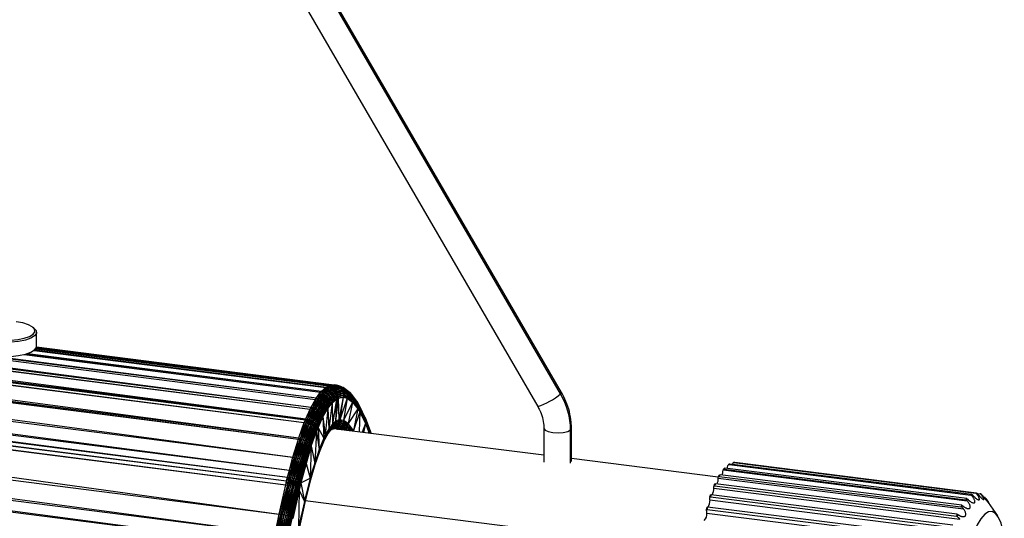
# Paper-space layout '_Dimétrica' of a CAD drawing. Header units: millimetres. Extents: x -96 to 658, y -63 to 1896.
# Tile 7 of 10: x 480 to 658, y 93 to 184. Entities that reach past the tile are written whole.
import ezdxf

# ---------------------------------------------------------------- set-up
doc = ezdxf.new("R2010")
doc.units = ezdxf.units.MM

psp = doc.layouts.new('_Dimétrica')

# ---------------------------------------------------------------- linework, layer by layer
at = {"color": 7, "linetype": 'Continuous', "lineweight": 25}
for p, q in [((577.49, 115.92), (382.54, 451.71)), ((577.67, 116.17), (382.72, 451.96)), ((378.4, 449.45), (573.35, 113.66)), ((22.99, 179.82), (532.39, 113.52)), ((22.99, 179.82), (533.18, 114.92)), ((22.02, 178.06), (531.43, 111.38)), ((22.02, 178.06), (532.21, 113.15)), ((22.2, 178.43), (532.21, 113.15)), ((22.2, 178.43), (532.39, 113.52)), ((21.23, 176.3), (531.43, 111.38)), ((21.23, 176.3), (531.36, 111.22)), ((20.96, 175.64), (530.18, 107.97)), ((20.96, 175.64), (531.16, 110.72)), ((21.16, 176.13), (531.16, 110.72)), ((21.16, 176.13), (531.36, 111.22)), ((19.91, 172.69), (529.11, 104.47)), ((19.91, 172.69), (530.11, 107.76)), ((19.98, 172.9), (530.18, 107.97)), ((19.98, 172.9), (530.11, 107.76)), ((86.83, 172.97), (533.38, 115.23)), ((83.56, 172.41), (533.18, 114.92)), ((83.78, 172.42), (533.38, 115.23)), ((18.91, 169.41), (528.47, 102.11)), ((18.91, 169.41), (529.11, 104.47)), ((17.96, 165.83), (527.98, 100.18)), ((17.96, 165.83), (528.15, 100.88)), ((18.27, 167.05), (528.15, 100.88)), ((18.27, 167.05), (528.47, 102.11)), ((17.61, 164.42), (526.62, 94.18)), ((17.61, 164.42), (527.81, 99.46)), ((17.79, 165.14), (527.81, 99.46)), ((17.79, 165.14), (527.98, 100.18)), ((16.43, 159.16), (525.89, 90.62)), ((16.43, 159.16), (526.62, 94.18)), ((15.72, 155.62), (525.89, 90.62)), ((15.72, 155.62), (525.5, 88.57)), ((15.32, 153.58), (525.5, 88.57)), ((482.42, 127.7), (482.14, 127.95)), ((482.77, 124.51), (482.77, 127.05)), ((480.51, 123.03), (534.11, 116.21)), ((480.57, 123.04), (534.11, 116.21)), ((481.04, 123.17), (534.29, 116.4)), ((481.21, 123.23), (534.29, 116.4)), ((482.33, 123.79), (535.06, 117.08)), ((482.34, 123.79), (535.06, 117.08)), ((482.42, 123.87), (535.18, 117.15)), ((482.45, 123.89), (535.18, 117.15)), ((482.63, 124.09), (535.54, 117.36)), ((482.64, 124.11), (535.54, 117.36)), ((482.73, 124.29), (536.01, 117.51)), ((482.74, 124.3), (536.01, 117.51)), ((482.76, 124.4), (536.54, 117.56)), ((535.54, 117.36), (536.01, 117.51)), ((535.84, 117.3), (536.83, 117.51)), ((536.01, 117.51), (535.84, 117.3)), ((536.01, 117.51), (536.54, 117.56)), ((536.83, 117.51), (536.01, 117.51)), ((536.54, 117.56), (536.83, 117.51)), ((536.96, 117.5), (536.54, 117.56)), ((536.83, 117.51), (537.11, 117.4)), ((536.83, 117.51), (537.91, 117.21)), ((537.64, 117.31), (536.83, 117.51)), ((536.96, 117.5), (536.83, 117.51)), ((537.64, 117.31), (536.96, 117.5)), ((533.38, 115.23), (534.11, 116.21)), ((534.58, 116.34), (533.67, 115.17)), ((533.67, 115.17), (534.87, 116.24)), ((534.11, 116.21), (533.67, 115.17)), ((533.96, 115.08), (534.87, 116.24)), ((533.96, 115.08), (535.14, 116.1)), ((534.11, 116.21), (534.29, 116.4)), ((534.11, 116.21), (534.58, 116.34)), ((534.25, 114.95), (535.14, 116.1)), ((534.25, 114.95), (535.4, 115.92)), ((534.29, 116.4), (535.06, 117.08)), ((534.29, 116.4), (534.58, 116.34)), ((534.51, 114.77), (535.4, 115.92)), ((534.51, 114.77), (535.63, 115.7)), ((535.47, 117.1), (534.58, 116.34)), ((535.06, 117.08), (534.58, 116.34)), ((534.58, 116.34), (535.75, 117)), ((534.58, 116.34), (534.87, 116.24)), ((534.75, 114.57), (535.63, 115.7)), ((534.87, 116.24), (535.75, 117)), ((534.87, 116.24), (536.02, 116.85)), ((534.87, 116.24), (535.14, 116.1)), ((535.06, 117.08), (535.18, 117.15)), ((535.06, 117.08), (535.47, 117.1)), ((535.14, 116.1), (536.02, 116.85)), ((535.14, 116.1), (536.27, 116.66)), ((535.14, 116.1), (535.4, 115.92)), ((535.18, 117.15), (535.54, 117.36)), ((535.18, 117.15), (535.84, 117.3)), ((535.18, 117.15), (535.47, 117.1)), ((535.4, 115.92), (536.27, 116.66)), ((535.4, 115.92), (536.48, 116.43)), ((535.4, 115.92), (535.63, 115.7)), ((535.84, 117.3), (535.47, 117.1)), ((535.47, 117.1), (536.12, 117.2)), ((535.47, 117.1), (535.75, 117)), ((535.54, 117.36), (535.84, 117.3)), ((535.63, 115.7), (536.48, 116.43)), ((535.63, 115.7), (536.67, 116.17)), ((535.63, 115.7), (535.82, 115.45)), ((535.75, 117), (536.12, 117.2)), ((535.75, 117), (536.38, 117.05)), ((535.75, 117), (536.02, 116.85)), ((535.82, 115.45), (536.67, 116.17)), ((535.82, 115.45), (536.81, 115.89)), ((535.84, 117.3), (537.11, 117.4)), ((535.84, 117.3), (536.12, 117.2)), ((535.98, 115.19), (536.81, 115.89)), ((536.02, 116.85), (536.38, 117.05)), ((536.02, 116.85), (536.27, 116.66)), ((536.02, 116.85), (536.63, 116.85)), ((536.12, 117.2), (537.11, 117.4)), ((536.12, 117.2), (537.36, 117.25)), ((536.12, 117.2), (536.38, 117.05)), ((536.27, 116.66), (536.63, 116.85)), ((536.27, 116.66), (536.48, 116.43)), ((536.27, 116.66), (536.84, 116.63)), ((536.38, 117.05), (537.36, 117.25)), ((536.38, 117.05), (537.6, 117.06)), ((536.38, 117.05), (536.63, 116.85)), ((536.48, 116.43), (536.84, 116.63)), ((536.48, 116.43), (536.67, 116.17)), ((536.48, 116.43), (537.02, 116.36)), ((536.63, 116.85), (537.6, 117.06)), ((536.63, 116.85), (536.84, 116.63)), ((536.63, 116.85), (537.8, 116.83)), ((536.67, 116.17), (537.02, 116.36)), ((536.67, 116.17), (536.81, 115.89)), ((536.67, 116.17), (537.15, 116.08)), ((536.81, 115.89), (537.15, 116.08)), ((536.81, 115.89), (536.91, 115.59)), ((536.81, 115.89), (537.25, 115.78)), ((536.84, 116.63), (537.8, 116.83)), ((536.84, 116.63), (537.02, 116.36)), ((536.84, 116.63), (537.96, 116.56)), ((536.91, 115.59), (537.25, 115.78)), ((537.02, 116.36), (537.96, 116.56)), ((537.02, 116.36), (537.15, 116.08)), ((537.02, 116.36), (538.08, 116.27)), ((537.11, 117.4), (537.36, 117.25)), ((537.11, 117.4), (538.17, 117.06)), ((537.91, 117.21), (537.11, 117.4)), ((537.15, 116.08), (538.08, 116.27)), ((537.15, 116.08), (537.25, 115.78)), ((537.15, 116.08), (538.16, 115.97)), ((537.25, 115.78), (538.16, 115.97)), ((537.25, 115.78), (537.3, 115.46)), ((537.25, 115.78), (538.2, 115.65)), ((537.36, 117.25), (537.6, 117.06)), ((537.36, 117.25), (538.39, 116.87)), ((538.17, 117.06), (537.36, 117.25)), ((537.6, 117.06), (537.8, 116.83)), ((537.6, 117.06), (538.58, 116.64)), ((538.39, 116.87), (537.6, 117.06)), ((537.64, 117.31), (537.91, 117.21)), ((537.8, 116.83), (537.96, 116.56)), ((537.8, 116.83), (538.74, 116.38)), ((538.58, 116.64), (537.8, 116.83)), ((537.91, 117.21), (538.17, 117.06)), ((537.96, 116.56), (538.08, 116.27)), ((537.96, 116.56), (538.85, 116.09)), ((538.74, 116.38), (537.96, 116.56)), ((538.08, 116.27), (538.16, 115.97)), ((538.08, 116.27), (538.92, 115.78)), ((538.85, 116.09), (538.08, 116.27)), ((538.16, 115.97), (538.2, 115.65)), ((538.16, 115.97), (538.94, 115.47)), ((538.92, 115.78), (538.16, 115.97)), ((538.17, 117.06), (538.39, 116.87)), ((538.17, 117.06), (539.44, 116.12)), ((539.22, 116.3), (538.17, 117.06)), ((538.39, 116.87), (538.58, 116.64)), ((538.39, 116.87), (539.62, 115.89)), ((539.44, 116.12), (538.39, 116.87)), ((538.58, 116.64), (538.74, 116.38)), ((538.58, 116.64), (539.76, 115.64)), ((539.62, 115.89), (538.58, 116.64)), ((538.74, 116.38), (538.85, 116.09)), ((538.74, 116.38), (539.86, 115.36)), ((539.76, 115.64), (538.74, 116.38)), ((538.85, 116.09), (538.92, 115.78)), ((538.85, 116.09), (539.92, 115.07)), ((539.86, 115.36), (538.85, 116.09)), ((538.92, 115.78), (538.94, 115.47)), ((538.92, 115.78), (539.92, 114.76)), ((539.92, 115.07), (538.92, 115.78)), ((539.22, 116.3), (539.44, 116.12)), ((539.44, 116.12), (539.62, 115.89)), ((539.62, 115.89), (539.76, 115.64)), ((539.62, 115.89), (540.77, 114.36)), ((540.64, 114.6), (539.62, 115.89)), ((532.39, 113.52), (533.18, 114.92)), ((533.67, 115.17), (532.69, 113.47)), ((532.69, 113.47), (533.96, 115.08)), ((533.18, 114.92), (532.69, 113.47)), ((532.99, 113.38), (533.96, 115.08)), ((532.99, 113.38), (534.25, 114.95)), ((533.18, 114.92), (533.38, 115.23)), ((533.67, 115.17), (533.18, 114.92)), ((533.27, 113.26), (534.25, 114.95)), ((533.27, 113.26), (534.51, 114.77)), ((533.38, 115.23), (533.67, 115.17)), ((533.55, 113.1), (534.51, 114.77)), ((533.55, 113.1), (534.75, 114.57)), ((533.67, 115.17), (533.96, 115.08)), ((533.8, 112.92), (534.75, 114.57)), ((533.8, 112.92), (534.96, 114.34)), ((533.96, 115.08), (534.25, 114.95)), ((534.02, 112.71), (534.96, 114.34)), ((534.02, 112.71), (535.13, 114.09)), ((534.21, 112.48), (535.13, 114.09)), ((534.25, 114.95), (534.51, 114.77)), ((534.51, 114.77), (534.75, 114.57)), ((534.75, 114.57), (535.82, 115.45)), ((534.75, 114.57), (534.96, 114.34)), ((534.96, 114.34), (535.82, 115.45)), ((534.96, 114.34), (535.98, 115.19)), ((534.96, 114.34), (535.13, 114.09)), ((535.13, 114.09), (535.98, 115.19)), ((535.13, 114.09), (536.1, 114.9)), ((535.13, 114.09), (535.27, 113.83)), ((535.27, 113.83), (536.1, 114.9)), ((535.27, 113.83), (536.18, 114.6)), ((536.18, 114.6), (535.36, 113.55)), ((535.36, 113.55), (536.2, 114.3)), ((535.41, 113.28), (536.2, 114.3)), ((536.2, 114.3), (535.59, 109.58)), ((535.82, 115.45), (535.98, 115.19)), ((535.98, 115.19), (536.91, 115.59)), ((535.98, 115.19), (536.1, 114.9)), ((536.1, 114.9), (536.91, 115.59)), ((536.1, 114.9), (536.97, 115.28)), ((536.1, 114.9), (536.18, 114.6)), ((536.97, 115.28), (536.18, 114.6)), ((536.18, 114.6), (536.98, 114.97)), ((536.18, 114.6), (536.2, 114.3)), ((536.2, 114.3), (536.98, 114.97)), ((536.2, 114.3), (536.25, 110.47)), ((536.98, 114.97), (536.25, 110.47)), ((537.31, 115.14), (536.83, 110.99)), ((536.98, 114.97), (536.83, 110.99)), ((536.91, 115.59), (536.97, 115.28)), ((536.91, 115.59), (537.3, 115.46)), ((537.3, 115.46), (536.97, 115.28)), ((536.97, 115.28), (536.98, 114.97)), ((536.97, 115.28), (537.31, 115.14)), ((536.98, 114.97), (537.31, 115.14)), ((538.2, 115.65), (537.3, 115.46)), ((537.3, 115.46), (537.31, 115.14)), ((537.3, 115.46), (538.18, 115.33)), ((537.31, 115.14), (538.18, 115.33)), ((537.31, 115.14), (537.42, 111.23)), ((538.18, 115.33), (537.42, 111.23)), ((538.18, 115.33), (537.57, 111.25)), ((538.91, 115.15), (537.57, 111.25)), ((538.2, 115.65), (538.18, 115.33)), ((538.18, 115.33), (538.91, 115.15)), ((538.2, 115.65), (538.94, 115.47)), ((538.2, 115.65), (538.91, 115.15)), ((538.91, 115.15), (538.26, 111.12)), ((539.88, 114.45), (538.26, 111.12)), ((538.94, 115.47), (538.91, 115.15)), ((538.91, 115.15), (539.88, 114.45)), ((538.94, 115.47), (539.88, 114.45)), ((538.94, 115.47), (539.92, 114.76)), ((539.88, 114.45), (539.08, 110.54)), ((539.76, 115.64), (539.86, 115.36)), ((539.76, 115.64), (540.87, 114.09)), ((540.77, 114.36), (539.76, 115.64)), ((539.86, 115.36), (539.92, 115.07)), ((539.86, 115.36), (540.91, 113.81)), ((540.87, 114.09), (539.86, 115.36)), ((539.92, 114.76), (539.88, 114.45)), ((539.88, 114.45), (540.86, 113.22)), ((539.92, 115.07), (539.92, 114.76)), ((539.92, 115.07), (540.91, 113.52)), ((540.91, 113.81), (539.92, 115.07)), ((539.92, 114.76), (540.86, 113.22)), ((539.92, 114.76), (540.91, 113.52)), ((540.64, 114.6), (540.77, 114.36)), ((540.64, 114.6), (541.11, 113.81)), ((540.98, 114.05), (540.64, 114.6)), ((540.77, 114.36), (540.87, 114.09)), ((540.77, 114.36), (541.2, 113.55)), ((541.11, 113.81), (540.77, 114.36)), ((540.87, 114.09), (540.91, 113.81)), ((540.87, 114.09), (541.24, 113.27)), ((541.2, 113.55), (540.87, 114.09)), ((540.98, 114.05), (541.11, 113.81)), ((531.43, 111.38), (532.21, 113.15)), ((532.69, 113.47), (531.72, 111.34)), ((531.72, 111.34), (532.99, 113.38)), ((532.21, 113.15), (531.72, 111.34)), ((532.02, 111.25), (532.99, 113.38)), ((532.02, 111.25), (533.27, 113.26)), ((532.21, 113.15), (532.39, 113.52)), ((532.69, 113.47), (532.21, 113.15)), ((532.32, 111.14), (533.27, 113.26)), ((532.32, 111.14), (533.55, 113.1)), ((532.39, 113.52), (532.69, 113.47)), ((532.6, 111), (533.55, 113.1)), ((532.6, 111), (533.8, 112.92)), ((532.69, 113.47), (532.99, 113.38)), ((532.85, 110.84), (533.8, 112.92)), ((532.85, 110.84), (534.02, 112.71)), ((532.99, 113.38), (533.27, 113.26)), ((533.09, 110.65), (534.02, 112.71)), ((533.09, 110.65), (534.21, 112.48)), ((533.27, 113.26), (533.55, 113.1)), ((533.29, 110.45), (534.21, 112.48)), ((533.29, 110.45), (534.36, 112.24)), ((533.45, 110.24), (534.36, 112.24)), ((533.55, 113.1), (533.8, 112.92)), ((533.8, 112.92), (534.02, 112.71)), ((534.02, 112.71), (534.21, 112.48)), ((534.21, 112.48), (535.27, 113.83)), ((534.21, 112.48), (534.36, 112.24)), ((534.36, 112.24), (535.27, 113.83)), ((534.36, 112.24), (535.36, 113.55)), ((534.36, 112.24), (534.47, 112)), ((535.36, 113.55), (534.47, 112)), ((534.47, 112), (535.41, 113.28)), ((534.53, 111.75), (535.41, 113.28)), ((535.41, 113.28), (534.96, 108.44)), ((535.27, 113.83), (535.36, 113.55)), ((535.36, 113.55), (535.41, 113.28)), ((535.41, 113.28), (535.59, 109.58)), ((540.86, 113.22), (539.08, 110.54)), ((540.86, 113.22), (540.04, 109.28)), ((541.18, 112.69), (540.04, 109.28)), ((540.91, 113.52), (540.86, 113.22)), ((540.86, 113.22), (541.18, 112.69)), ((540.91, 113.81), (540.91, 113.52)), ((540.91, 113.81), (541.23, 112.98)), ((541.24, 113.27), (540.91, 113.81)), ((540.91, 113.52), (541.18, 112.69)), ((540.91, 113.52), (541.23, 112.98)), ((541.18, 112.69), (541.07, 109.05)), ((541.11, 113.81), (541.2, 113.55)), ((541.11, 113.81), (542.26, 111.4)), ((542.18, 111.65), (541.11, 113.81)), ((541.23, 112.98), (541.18, 112.69)), ((541.18, 112.69), (542.22, 110.59)), ((541.2, 113.55), (541.24, 113.27)), ((541.2, 113.55), (542.29, 111.13)), ((542.26, 111.4), (541.2, 113.55)), ((541.24, 113.27), (541.23, 112.98)), ((541.23, 112.98), (542.22, 110.59)), ((541.23, 112.98), (542.28, 110.86)), ((541.24, 113.27), (542.28, 110.86)), ((542.29, 111.13), (541.24, 113.27)), ((530.18, 107.97), (531.16, 110.72)), ((531.16, 110.72), (530.41, 107.72)), ((531.46, 110.67), (530.41, 107.72)), ((530.41, 107.72), (531.76, 110.59)), ((530.71, 107.65), (531.76, 110.59)), ((530.71, 107.65), (532.05, 110.48)), ((531.01, 107.55), (532.05, 110.48)), ((531.01, 107.55), (532.33, 110.35)), ((531.16, 110.72), (531.36, 111.22)), ((531.16, 110.72), (531.46, 110.67)), ((531.3, 107.43), (532.33, 110.35)), ((531.36, 111.22), (531.43, 111.38)), ((531.72, 111.34), (531.36, 111.22)), ((531.36, 111.22), (531.46, 110.67)), ((531.43, 111.38), (531.72, 111.34)), ((531.72, 111.34), (531.46, 110.67)), ((531.46, 110.67), (532.02, 111.25)), ((531.46, 110.67), (531.76, 110.59)), ((531.72, 111.34), (532.02, 111.25)), ((531.76, 110.59), (532.02, 111.25)), ((531.76, 110.59), (532.32, 111.14)), ((531.76, 110.59), (532.05, 110.48)), ((532.02, 111.25), (532.32, 111.14)), ((532.05, 110.48), (532.32, 111.14)), ((532.05, 110.48), (532.6, 111)), ((532.05, 110.48), (532.33, 110.35)), ((532.32, 111.14), (532.6, 111)), ((532.33, 110.35), (532.6, 111)), ((532.33, 110.35), (532.85, 110.84)), ((532.33, 110.35), (532.59, 110.19)), ((532.59, 110.19), (532.85, 110.84)), ((532.59, 110.19), (533.09, 110.65)), ((532.6, 111), (532.85, 110.84)), ((532.83, 110.01), (533.09, 110.65)), ((532.83, 110.01), (533.29, 110.45)), ((532.85, 110.84), (533.09, 110.65)), ((533.03, 109.82), (533.29, 110.45)), ((533.09, 110.65), (533.29, 110.45)), ((533.29, 110.45), (533.45, 110.24)), ((533.45, 110.24), (534.47, 112)), ((534.47, 112), (533.57, 110.03)), ((533.57, 110.03), (534.53, 111.75)), ((533.65, 109.81), (534.53, 111.75)), ((534.47, 112), (534.53, 111.75)), ((534.53, 111.75), (534.71, 107.93)), ((534.53, 111.75), (534.96, 108.44)), ((536.25, 110.47), (535.59, 109.58)), ((536.72, 110.38), (536.17, 109.9)), ((536.8, 110.68), (536.23, 110.18)), ((536.25, 110.47), (536.23, 110.18)), ((536.23, 110.18), (536.72, 110.38)), ((536.83, 110.99), (536.25, 110.47)), ((536.25, 110.47), (536.8, 110.68)), ((536.72, 110.38), (536.59, 110.1)), ((536.8, 110.68), (536.72, 110.38)), ((537.27, 110.61), (536.72, 110.38)), ((536.72, 110.38), (537.13, 110.33)), ((536.83, 110.99), (536.8, 110.68)), ((537.37, 110.91), (536.8, 110.68)), ((536.8, 110.68), (537.27, 110.61)), ((537.42, 111.23), (536.83, 110.99)), ((536.83, 110.99), (537.37, 110.91)), ((537.28, 110.35), (537.09, 110.09)), ((537.27, 110.61), (537.13, 110.33)), ((537.28, 110.35), (537.13, 110.33)), ((537.37, 110.91), (537.27, 110.61)), ((537.42, 110.63), (537.27, 110.61)), ((537.27, 110.61), (537.28, 110.35)), ((537.42, 110.63), (537.28, 110.35)), ((537.92, 110.23), (537.28, 110.35)), ((537.28, 110.35), (537.72, 109.97)), ((537.42, 111.23), (537.37, 110.91)), ((537.52, 110.93), (537.37, 110.91)), ((537.37, 110.91), (537.42, 110.63)), ((537.57, 111.25), (537.42, 111.23)), ((537.42, 111.23), (537.52, 110.93)), ((537.52, 110.93), (537.42, 110.63)), ((538.07, 110.51), (537.42, 110.63)), ((537.42, 110.63), (537.92, 110.23)), ((537.57, 111.25), (537.52, 110.93)), ((538.19, 110.81), (537.52, 110.93)), ((537.52, 110.93), (538.07, 110.51)), ((538.26, 111.12), (537.57, 111.25)), ((537.57, 111.25), (538.19, 110.81)), ((538.07, 110.51), (537.92, 110.23)), ((538.19, 110.81), (538.07, 110.51)), ((538.86, 109.94), (538.07, 110.51)), ((538.07, 110.51), (538.69, 109.67)), ((538.26, 111.12), (538.19, 110.81)), ((538.19, 110.81), (538.86, 109.94)), ((538.99, 110.23), (538.19, 110.81)), ((539.08, 110.54), (538.26, 111.12)), ((538.26, 111.12), (538.99, 110.23)), ((539.08, 110.54), (538.99, 110.23)), ((540.04, 109.28), (539.08, 110.54)), ((539.08, 110.54), (539.82, 109.21)), ((542.22, 110.59), (541.62, 108.98)), ((542.22, 110.59), (541.89, 108.95)), ((542.18, 111.65), (542.26, 111.4)), ((543.25, 108.78), (542.18, 111.65)), ((542.18, 111.65), (543.24, 108.78)), ((542.28, 110.86), (542.22, 110.59)), ((542.22, 110.59), (542.88, 108.82)), ((542.26, 111.4), (542.29, 111.13)), ((543.24, 108.78), (542.26, 111.4)), ((542.26, 111.4), (543.19, 108.78)), ((542.29, 111.13), (542.28, 110.86)), ((542.28, 110.86), (543.05, 108.8)), ((542.28, 110.86), (542.95, 108.81)), ((543.17, 108.79), (542.29, 111.13)), ((542.29, 111.13), (543.09, 108.8)), ((531.3, 107.43), (532.59, 110.19)), ((531.56, 107.29), (532.59, 110.19)), ((531.56, 107.29), (532.83, 110.01)), ((531.81, 107.14), (532.83, 110.01)), ((531.81, 107.14), (533.03, 109.82)), ((532.02, 106.97), (533.03, 109.82)), ((532.02, 106.97), (533.2, 109.61)), ((532.2, 106.8), (533.2, 109.61)), ((532.2, 106.8), (533.32, 109.41)), ((533.32, 109.41), (532.33, 106.62)), ((532.33, 106.62), (533.4, 109.2)), ((532.42, 106.44), (533.4, 109.2)), ((532.59, 110.19), (532.83, 110.01)), ((532.83, 110.01), (533.03, 109.82)), ((533.03, 109.82), (533.45, 110.24)), ((533.03, 109.82), (533.2, 109.61)), ((533.4, 109.2), (533.05, 103.42)), ((533.2, 109.61), (533.45, 110.24)), ((533.2, 109.61), (533.57, 110.03)), ((533.2, 109.61), (533.32, 109.41)), ((533.57, 110.03), (533.32, 109.41)), ((533.32, 109.41), (533.65, 109.81)), ((533.32, 109.41), (533.4, 109.2)), ((533.4, 109.2), (533.65, 109.81)), ((533.4, 109.2), (533.87, 105.86)), ((533.45, 110.24), (533.57, 110.03)), ((533.57, 110.03), (533.65, 109.81)), ((533.65, 109.81), (533.87, 105.86)), ((533.65, 109.81), (534.71, 107.93)), ((535.46, 108.82), (534.87, 107.76)), ((535.55, 109.06), (534.95, 107.97)), ((534.95, 107.97), (535.46, 108.82)), ((535.59, 109.58), (534.96, 108.44)), ((534.96, 108.44), (535.59, 109.32)), ((535.59, 109.32), (534.97, 108.2)), ((534.97, 108.2), (535.55, 109.06)), ((535.92, 109.4), (535.38, 108.68)), ((536.06, 109.64), (535.46, 108.82)), ((535.46, 108.82), (535.92, 109.4)), ((535.55, 109.06), (535.46, 108.82)), ((536.17, 109.9), (535.55, 109.06)), ((535.55, 109.06), (536.06, 109.64)), ((535.59, 109.32), (535.55, 109.06)), ((535.59, 109.58), (536.23, 110.18)), ((536.23, 110.18), (535.59, 109.32)), ((535.59, 109.32), (536.17, 109.9)), ((535.59, 109.58), (535.59, 109.32)), ((536.23, 109.64), (535.83, 109.28)), ((536.43, 109.85), (535.92, 109.4)), ((536.06, 109.64), (535.92, 109.4)), ((535.92, 109.4), (536.23, 109.64)), ((536.04, 109.47), (536.19, 109.51)), ((536.5, 109.66), (536.05, 109.48)), ((536.59, 110.1), (536.06, 109.64)), ((536.17, 109.9), (536.06, 109.64)), ((536.06, 109.64), (536.43, 109.85)), ((536.23, 110.18), (536.17, 109.9)), ((536.17, 109.9), (536.59, 110.1)), ((536.43, 109.85), (536.23, 109.64)), ((536.74, 109.85), (536.23, 109.64)), ((536.23, 109.64), (536.5, 109.66)), ((536.5, 109.66), (536.28, 109.54)), ((536.5, 109.66), (536.4, 109.57)), ((536.59, 110.1), (536.43, 109.85)), ((536.96, 110.07), (536.43, 109.85)), ((536.43, 109.85), (536.74, 109.85)), ((536.63, 109.68), (536.43, 109.57)), ((536.74, 109.85), (536.5, 109.66)), ((536.63, 109.68), (536.5, 109.66)), ((537.13, 110.33), (536.59, 110.1)), ((536.59, 110.1), (536.96, 110.07)), ((536.88, 109.87), (536.63, 109.68)), ((536.74, 109.85), (536.63, 109.68)), ((537.23, 109.57), (536.63, 109.68)), ((536.63, 109.68), (536.76, 109.59)), ((536.96, 110.07), (536.74, 109.85)), ((536.88, 109.87), (536.74, 109.85)), ((537.09, 110.09), (536.88, 109.87)), ((536.96, 110.07), (536.88, 109.87)), ((537.49, 109.75), (536.88, 109.87)), ((536.88, 109.87), (537.23, 109.57)), ((574.45, 104.85), (536.92, 109.57)), ((537.13, 110.33), (536.96, 110.07)), ((537.09, 110.09), (536.96, 110.07)), ((537.13, 110.33), (537.09, 110.09)), ((537.72, 109.97), (537.09, 110.09)), ((537.09, 110.09), (537.49, 109.75)), ((537.23, 109.57), (537.18, 109.54)), ((537.49, 109.75), (537.23, 109.57)), ((537.3, 109.53), (537.23, 109.57)), ((537.23, 109.57), (537.26, 109.53)), ((537.72, 109.97), (537.49, 109.75)), ((537.91, 109.45), (537.49, 109.75)), ((537.49, 109.75), (537.68, 109.48)), ((537.92, 110.23), (537.72, 109.97)), ((538.48, 109.42), (537.72, 109.97)), ((537.72, 109.97), (538.1, 109.43)), ((538.69, 109.67), (537.92, 110.23)), ((537.92, 110.23), (538.48, 109.42)), ((538.48, 109.42), (538.44, 109.38)), ((538.69, 109.67), (538.48, 109.42)), ((538.52, 109.37), (538.48, 109.42)), ((538.48, 109.42), (538.51, 109.37)), ((538.86, 109.94), (538.69, 109.67)), ((538.96, 109.32), (538.69, 109.67)), ((538.69, 109.67), (538.86, 109.33)), ((538.99, 110.23), (538.86, 109.94)), ((539.38, 109.26), (538.86, 109.94)), ((538.86, 109.94), (539.19, 109.29)), ((539.77, 109.22), (538.99, 110.23)), ((538.99, 110.23), (539.52, 109.25)), ((540.04, 109.28), (540.01, 109.18)), ((540.09, 109.17), (540.04, 109.28)), ((540.04, 109.28), (540.08, 109.18)), ((574.45, 109.7), (574.45, 103.58)), ((579.29, 109.4), (579.45, 109.7)), ((579.29, 103.37), (579.29, 109.4)), ((579.45, 103.67), (579.45, 109.7)), ((529.11, 104.47), (530.11, 107.76)), ((530.41, 107.72), (529.11, 104.47)), ((530.41, 107.72), (529.41, 104.43)), ((529.41, 104.43), (530.71, 107.65)), ((529.71, 104.37), (530.71, 107.65)), ((529.71, 104.37), (531.01, 107.55)), ((530.02, 104.28), (531.01, 107.55)), ((530.02, 104.28), (531.3, 107.43)), ((530.11, 107.76), (530.18, 107.97)), ((530.11, 107.76), (530.41, 107.72)), ((530.18, 107.97), (530.41, 107.72)), ((530.31, 104.17), (531.3, 107.43)), ((530.31, 104.17), (531.56, 107.29)), ((530.41, 107.72), (530.71, 107.65)), ((530.58, 104.05), (531.56, 107.29)), ((530.58, 104.05), (531.81, 107.14)), ((530.71, 107.65), (531.01, 107.55)), ((530.83, 103.92), (531.81, 107.14)), ((530.83, 103.92), (532.02, 106.97)), ((531.01, 107.55), (531.3, 107.43)), ((531.05, 103.78), (532.02, 106.97)), ((531.05, 103.78), (532.2, 106.8)), ((531.23, 103.63), (532.2, 106.8)), ((531.3, 107.43), (531.56, 107.29)), ((531.56, 107.29), (531.81, 107.14)), ((531.81, 107.14), (532.02, 106.97)), ((532.02, 106.97), (532.2, 106.8)), ((532.2, 106.8), (532.33, 106.62)), ((534.65, 107.28), (533.84, 105.31)), ((534.71, 107.93), (533.87, 105.86)), ((533.87, 105.86), (534.74, 107.7)), ((534.71, 107.48), (533.9, 105.48)), ((533.9, 105.48), (534.65, 107.28)), ((534.74, 107.7), (533.91, 105.66)), ((533.91, 105.66), (534.71, 107.48)), ((534.87, 107.76), (534.65, 107.28)), ((534.71, 107.48), (534.65, 107.28)), ((534.96, 108.44), (534.71, 107.93)), ((534.71, 107.93), (534.97, 108.2)), ((534.95, 107.97), (534.71, 107.48)), ((534.71, 107.93), (534.74, 107.7)), ((534.71, 107.48), (534.87, 107.76)), ((534.74, 107.7), (534.71, 107.48)), ((534.97, 108.2), (534.74, 107.7)), ((534.74, 107.7), (534.95, 107.97)), ((534.95, 107.97), (534.87, 107.76)), ((534.97, 108.2), (534.95, 107.97)), ((534.96, 108.44), (534.97, 108.2)), ((531.23, 103.63), (532.33, 106.62)), ((532.33, 106.62), (531.38, 103.47)), ((531.38, 103.47), (532.42, 106.44)), ((532.42, 106.44), (531.48, 103.32)), ((532.42, 106.44), (532.24, 100.66)), ((532.33, 106.62), (532.42, 106.44)), ((532.42, 106.44), (533.05, 103.42)), ((533.87, 105.86), (533.05, 103.42)), ((533.05, 103.42), (533.91, 105.66)), ((533.84, 105.31), (533.09, 103.07)), ((533.91, 105.66), (533.1, 103.26)), ((533.1, 103.26), (533.9, 105.48)), ((533.9, 105.48), (533.1, 103.1)), ((533.1, 103.1), (533.84, 105.31)), ((533.9, 105.48), (533.84, 105.31)), ((533.87, 105.86), (533.91, 105.66)), ((533.91, 105.66), (533.9, 105.48)), ((529.41, 104.43), (528.45, 100.84)), ((528.45, 100.84), (529.71, 104.37)), ((528.47, 102.11), (529.11, 104.47)), ((528.47, 102.11), (529.41, 104.43)), ((528.76, 100.78), (529.71, 104.37)), ((528.76, 100.78), (530.02, 104.28)), ((529.06, 100.7), (530.02, 104.28)), ((529.06, 100.7), (530.31, 104.17)), ((529.11, 104.47), (529.41, 104.43)), ((529.36, 100.61), (530.31, 104.17)), ((529.36, 100.61), (530.58, 104.05)), ((529.41, 104.43), (529.71, 104.37)), ((529.64, 100.5), (530.58, 104.05)), ((529.64, 100.5), (530.83, 103.92)), ((529.71, 104.37), (530.02, 104.28)), ((529.89, 100.39), (530.83, 103.92)), ((529.89, 100.39), (531.05, 103.78)), ((530.02, 104.28), (530.31, 104.17)), ((530.12, 100.26), (531.05, 103.78)), ((530.12, 100.26), (531.23, 103.63)), ((530.3, 100.13), (531.23, 103.63)), ((530.3, 100.13), (531.38, 103.47)), ((530.31, 104.17), (530.58, 104.05)), ((530.45, 100), (531.38, 103.47)), ((530.45, 100), (531.48, 103.32)), ((531.48, 103.32), (530.56, 99.87)), ((530.58, 104.05), (530.83, 103.92)), ((530.83, 103.92), (531.05, 103.78)), ((531.05, 103.78), (531.23, 103.63)), ((531.23, 103.63), (531.38, 103.47)), ((531.38, 103.47), (531.48, 103.32)), ((531.48, 103.32), (532.24, 100.66)), ((533.05, 103.42), (532.24, 100.66)), ((532.24, 100.66), (533.1, 103.26)), ((533.1, 103.26), (532.3, 100.51)), ((533.05, 103.42), (533.1, 103.26)), ((533.1, 103.26), (533.1, 103.1)), ((605.98, 100.87), (579.45, 104.22)), ((608, 103.22), (607.81, 103.1)), ((651.8, 97.73), (608.1, 103.24)), ((608.58, 103.18), (608.61, 103.32)), ((608.96, 103.51), (608.77, 103.49)), ((608.82, 103.49), (652.52, 97.99)), ((652.68, 98), (608.98, 103.5)), ((528.15, 100.88), (528.47, 102.11)), ((528.47, 102.11), (528.45, 100.84)), ((532.3, 100.51), (533.1, 103.1)), ((533.1, 103.1), (532.3, 100.38)), ((606.85, 102.17), (650.96, 96.61)), ((607.06, 102.45), (606.88, 102.24)), ((607.03, 102.29), (650.73, 96.79)), ((650.9, 96.98), (607.2, 102.49)), ((607.93, 103.13), (651.63, 97.63)), ((527.81, 99.46), (527.98, 100.18)), ((527.98, 100.18), (528.15, 100.88)), ((528.45, 100.84), (527.98, 100.18)), ((527.98, 100.18), (528.11, 99.42)), ((528.45, 100.84), (528.11, 99.42)), ((528.11, 99.42), (528.76, 100.78)), ((528.15, 100.88), (528.45, 100.84)), ((528.41, 99.36), (528.76, 100.78)), ((528.41, 99.36), (529.06, 100.7)), ((528.45, 100.84), (528.76, 100.78)), ((528.72, 99.29), (529.06, 100.7)), ((528.72, 99.29), (529.36, 100.61)), ((528.76, 100.78), (529.06, 100.7)), ((529.01, 99.2), (529.36, 100.61)), ((529.01, 99.2), (529.64, 100.5)), ((529.06, 100.7), (529.36, 100.61)), ((529.29, 99.1), (529.64, 100.5)), ((529.29, 99.1), (529.89, 100.39)), ((529.36, 100.61), (529.64, 100.5)), ((529.55, 98.99), (529.89, 100.39)), ((529.55, 98.99), (530.12, 100.26)), ((529.64, 100.5), (529.89, 100.39)), ((529.77, 98.87), (530.12, 100.26)), ((529.77, 98.87), (530.3, 100.13)), ((529.89, 100.39), (530.12, 100.26)), ((529.96, 98.75), (530.3, 100.13)), ((529.96, 98.75), (530.45, 100)), ((530.12, 100.26), (530.3, 100.13)), ((530.12, 98.62), (530.45, 100)), ((530.12, 98.62), (530.56, 99.87)), ((530.56, 99.87), (530.22, 98.5)), ((530.3, 100.13), (530.45, 100)), ((530.45, 100), (530.56, 99.87)), ((530.56, 99.87), (532.24, 100.66)), ((530.56, 99.87), (531.18, 96.49)), ((532.24, 100.66), (531.18, 96.49)), ((531.18, 96.49), (532.3, 100.51)), ((532.3, 100.51), (531.25, 96.37)), ((531.25, 96.37), (532.3, 100.38)), ((532.3, 100.38), (531.26, 96.27)), ((532.24, 100.66), (532.3, 100.51)), ((532.3, 100.51), (532.3, 100.38)), ((649.17, 94.16), (605.47, 99.67)), ((605.98, 100.71), (650.28, 95.13)), ((606.17, 101.23), (605.99, 100.94)), ((606.15, 101.01), (649.85, 95.5)), ((650.01, 95.78), (606.31, 101.28)), ((526.62, 94.18), (527.81, 99.46)), ((528.11, 99.42), (526.62, 94.18)), ((528.11, 99.42), (526.92, 94.14)), ((526.92, 94.14), (528.41, 99.36)), ((527.23, 94.09), (528.41, 99.36)), ((527.23, 94.09), (528.72, 99.29)), ((527.53, 94.03), (528.72, 99.29)), ((527.53, 94.03), (529.01, 99.2)), ((527.81, 99.46), (528.11, 99.42)), ((527.83, 93.95), (529.01, 99.2)), ((527.83, 93.95), (529.29, 99.1)), ((528.11, 99.42), (528.41, 99.36)), ((528.11, 93.87), (529.29, 99.1)), ((528.11, 93.87), (529.55, 98.99)), ((528.37, 93.77), (529.55, 98.99)), ((528.37, 93.77), (529.77, 98.87)), ((528.41, 99.36), (528.72, 99.29)), ((528.6, 93.68), (529.77, 98.87)), ((528.6, 93.68), (529.96, 98.75)), ((528.72, 99.29), (529.01, 99.2)), ((528.8, 93.58), (529.96, 98.75)), ((528.8, 93.58), (530.12, 98.62)), ((528.96, 93.48), (530.12, 98.62)), ((528.96, 93.48), (530.22, 98.5)), ((529.01, 99.2), (529.29, 99.1)), ((530.22, 98.5), (529.07, 93.38)), ((529.29, 99.1), (529.55, 98.99)), ((529.55, 98.99), (529.77, 98.87)), ((529.77, 98.87), (529.96, 98.75)), ((529.96, 98.75), (530.12, 98.62)), ((530.12, 98.62), (530.22, 98.5)), ((530.22, 98.5), (530.14, 91.78)), ((530.22, 98.5), (531.18, 96.49)), ((605.33, 99.62), (605.17, 99.25)), ((605.19, 98.88), (649.66, 93.28)), ((605.32, 99.32), (649.02, 93.81)), ((652.81, 97.92), (653.35, 97.85)), ((531.18, 96.49), (530.14, 91.78)), ((530.14, 91.78), (531.25, 96.37)), ((531.25, 96.37), (530.2, 91.69)), ((530.2, 91.69), (531.26, 96.27)), ((531.26, 96.27), (530.22, 91.61)), ((531.18, 96.49), (531.25, 96.37)), ((531.25, 96.37), (531.26, 96.27)), ((531.35, 96.63), (602.92, 87.62)), ((604.57, 97.67), (604.43, 97.24)), ((604.49, 96.74), (649.12, 91.12)), ((604.58, 97.29), (648.28, 91.79)), ((648.41, 92.19), (604.71, 97.7)), ((653.58, 97.74), (653.41, 97.83)), ((656.49, 93.86), (654.84, 96.28)), ((603.92, 94.38), (648.68, 88.74)), ((603.96, 95.01), (647.66, 89.51)), ((647.77, 89.96), (604.07, 95.46)), ((526.92, 94.14), (525.8, 88.54)), ((525.8, 88.54), (527.23, 94.09)), ((525.89, 90.62), (526.62, 94.18)), ((525.89, 90.62), (526.92, 94.14)), ((526.11, 88.49), (527.23, 94.09)), ((526.11, 88.49), (527.53, 94.03)), ((526.42, 88.43), (527.53, 94.03)), ((526.42, 88.43), (527.83, 93.95)), ((526.62, 94.18), (526.92, 94.14)), ((526.72, 88.37), (527.83, 93.95)), ((526.72, 88.37), (528.11, 93.87)), ((526.92, 94.14), (527.23, 94.09)), ((527, 88.3), (528.11, 93.87)), ((527, 88.3), (528.37, 93.77)), ((527.23, 94.09), (527.53, 94.03)), ((527.26, 88.22), (528.37, 93.77)), ((527.26, 88.22), (528.6, 93.68)), ((527.5, 88.14), (528.6, 93.68)), ((527.5, 88.14), (528.8, 93.58)), ((527.53, 94.03), (527.83, 93.95)), ((527.7, 88.05), (528.8, 93.58)), ((527.7, 88.05), (528.96, 93.48)), ((527.83, 93.95), (528.11, 93.87)), ((527.86, 87.97), (528.96, 93.48)), ((528.11, 93.87), (528.37, 93.77)), ((528.37, 93.77), (528.6, 93.68)), ((528.6, 93.68), (528.8, 93.58)), ((528.8, 93.58), (528.96, 93.48)), ((528.96, 93.48), (529.07, 93.38))]:
    psp.add_line(p, q, dxfattribs=at)
at = {"color": 7, "linetype": 'Continuous', "lineweight": 25, "flags": 128}
for points in [[(475.43, 125.71), (476.76, 125.61), (478.11, 125.63), (479.41, 125.76), (480.57, 125.99), (481.49, 126.32), (482.14, 126.72), (482.45, 127.16), (482.4, 127.62), (482.01, 128.05), (481.3, 128.43), (480.31, 128.74), (479.11, 128.96)], [(482.42, 127.7), (482.7, 127.35), (482.74, 126.87), (482.42, 126.41), (481.74, 125.98), (480.76, 125.63), (479.53, 125.38), (478.16, 125.24), (476.73, 125.23), (475.33, 125.34)], [(475.33, 122.79), (476.73, 122.68), (478.16, 122.7), (479.53, 122.84), (480.76, 123.09), (481.74, 123.44), (482.42, 123.86), (482.74, 124.33), (482.77, 124.51)], [(577.49, 115.92), (577.68, 116.14), (577.67, 116.17)], [(574.45, 109.7), (574.46, 109.67), (574.68, 109.36), (575.24, 109.09), (576.07, 108.92), (577.03, 108.87), (577.98, 108.94), (578.78, 109.13), (579.29, 109.4)], [(607.64, 102.43), (607.68, 102.62), (607.73, 102.96)], [(657.68, 87.84), (657.62, 89.62), (657.41, 91.21), (657.09, 92.56), (656.65, 93.6), (656.11, 94.3), (655.5, 94.63), (654.84, 94.58), (654.15, 94.15), (653.46, 93.36), (652.79, 92.24), (652.18, 90.83), (651.65, 89.19), (651.21, 87.37), (650.88, 85.45), (650.68, 83.51), (650.61, 81.61)]]:
    psp.add_lwpolyline(points, dxfattribs=at)
at = {"color": 7, "linetype": 'Continuous', "lineweight": 25}
for centre, radius, start, end in [((569.84, 124.98), 11.86, 287.2024, 310.1572), ((566.25, 109.3), 13.04, 0.4539, 30.509), ((609.47, 100.84), 2.76, 119.6848, 123.8528), ((609.01, 101.98), 1.52, 91.074, 97.2756), ((604, 102.16), 2.85, 340.9873, 359.3943), ((611.6, 98.47), 5.96, 137.6081, 140.1046), ((622.64, 92.02), 18.8, 155.987, 157.1482), ((603.36, 100.68), 2.63, 336.4914, 0.7719), ((603.61, 100.71), 2.37, 359.9446, 3.5642), ((616.08, 95.32), 11.45, 148.5909, 150.2072), ((602.82, 98.81), 2.37, 331.4904, 1.7754), ((603.13, 98.89), 2.06, 359.6424, 8.5403), ((652.71, 96.47), 1.52, 91.074, 97.2756), ((652.83, 96.41), 1.52, 91.0825, 97.267), ((602.48, 96.61), 2.02, 325.2011, 3.836), ((602.77, 96.77), 1.72, 358.89, 14.4617), ((630.13, 89.2), 26.8, 161.5017, 162.4183), ((655.3, 92.96), 5.96, 137.6081, 140.1046), ((655.42, 92.91), 5.94, 137.6116, 140.1012), ((653.17, 95.33), 2.76, 119.6848, 123.8528), ((653.29, 95.27), 2.75, 119.6906, 123.8471), ((652.72, 96.21), 1.74, 58.6524, 64.3042), ((651.5, 94.92), 3.53, 35.6688, 39.1898), ((602.47, 94.13), 1.47, 311.5149, 9.5915), ((636.22, 87.36), 33.27, 165.9813, 166.8045), ((602.54, 94.44), 1.38, 357.3551, 21.8368), ((636.85, 87.29), 33.79, 166.0002, 166.7856), ((659.78, 89.81), 11.45, 148.5909, 150.2072), ((659.88, 89.77), 11.4, 148.5931, 150.2049), ((666.34, 86.51), 18.8, 155.987, 157.1482), ((666.41, 86.49), 18.71, 155.9886, 157.1466)]:
    psp.add_arc(centre, radius, start, end, dxfattribs=at)
for points, knots in [([(579.45, 109.7), (579.44, 110.07), (579.42, 111.08), (579.12, 112.72), (578.54, 114.53), (577.95, 115.64), (577.67, 116.17)], [0, 0, 0, 0, 0.166383, 0.452417, 0.739338, 1, 1, 1, 1]), ([(573.35, 113.66), (573.46, 113.45), (573.82, 112.8), (574.23, 111.65), (574.44, 110.52), (574.45, 109.88), (574.45, 109.7)], [0, 0, 0, 0, 0.166198, 0.513461, 0.861207, 1, 1, 1, 1]), ([(608.82, 103.49), (608.8, 103.49), (608.78, 103.49), (608.73, 103.48), (608.67, 103.45), (608.63, 103.4), (608.61, 103.35), (608.61, 103.33), (608.61, 103.32)], [0, 0, 0, 0, 0.12588, 0.25215, 0.500253, 0.749215, 0.87545, 1, 1, 1, 1]), ([(607.03, 102.29), (607.01, 102.3), (606.98, 102.3), (606.94, 102.29), (606.91, 102.27), (606.89, 102.25), (606.87, 102.23), (606.86, 102.2), (606.85, 102.18), (606.85, 102.17)], [0, 0, 0, 0, 0.169413, 0.333056, 0.499941, 0.624571, 0.749962, 0.875243, 1, 1, 1, 1]), ([(607.02, 102.34), (607.02, 102.35), (607.02, 102.37), (607.03, 102.41), (607.06, 102.46), (607.12, 102.48), (607.16, 102.49), (607.19, 102.49), (607.2, 102.49)], [0, 0, 0, 0, 0.124603, 0.250214, 0.49973, 0.748369, 0.873974, 1, 1, 1, 1]), ([(607.93, 103.13), (607.92, 103.14), (607.89, 103.14), (607.84, 103.13), (607.79, 103.1), (607.76, 103.05), (607.74, 103), (607.73, 102.98), (607.73, 102.96)], [0, 0, 0, 0, 0.12588, 0.25215, 0.500253, 0.749215, 0.87545, 1, 1, 1, 1]), ([(605.32, 99.56), (605.32, 99.57), (605.32, 99.58), (605.32, 99.61), (605.35, 99.64), (605.39, 99.66), (605.44, 99.67), (605.46, 99.67), (605.47, 99.67)], [0, 0, 0, 0, 0.124603, 0.250214, 0.49973, 0.748369, 0.873974, 1, 1, 1, 1]), ([(606.15, 101.01), (606.14, 101.01), (606.11, 101.01), (606.07, 101), (606.02, 100.98), (605.99, 100.94), (605.98, 100.9), (605.98, 100.87), (605.98, 100.86)], [0, 0, 0, 0, 0.12588, 0.25215, 0.500253, 0.749215, 0.87545, 1, 1, 1, 1]), ([(606.15, 101.15), (606.15, 101.16), (606.14, 101.18), (606.15, 101.21), (606.18, 101.26), (606.23, 101.28), (606.28, 101.29), (606.3, 101.28), (606.31, 101.28)], [0, 0, 0, 0, 0.124603, 0.250214, 0.49973, 0.748369, 0.873974, 1, 1, 1, 1]), ([(605.32, 99.32), (605.31, 99.32), (605.29, 99.32), (605.24, 99.32), (605.2, 99.3), (605.17, 99.26), (605.16, 99.23), (605.16, 99.21), (605.17, 99.2)], [0, 0, 0, 0, 0.12588, 0.25215, 0.500253, 0.749215, 0.87545, 1, 1, 1, 1]), ([(651.93, 97.66), (651.96, 97.62), (652.02, 97.56), (652.1, 97.46), (652.17, 97.39), (652.28, 97.28), (652.41, 97.16), (652.58, 97.01), (652.74, 96.89), (652.9, 96.8), (653.04, 96.74), (653.14, 96.74), (653.2, 96.8), (653.2, 96.9), (653.16, 97.04), (653.1, 97.19), (653.01, 97.37), (652.91, 97.53), (652.78, 97.72), (652.69, 97.84), (652.64, 97.91)], [0, 0, 0, 0, 0.0385, 0.072082, 0.100748, 0.124498, 0.191678, 0.2495, 0.316058, 0.374649, 0.439426, 0.499854, 0.560314, 0.625171, 0.683681, 0.750199, 0.807966, 0.87513, 0.927683, 1, 1, 1, 1]), ([(652.64, 97.91), (652.63, 97.92), (652.62, 97.94), (652.59, 97.96), (652.55, 97.98), (652.53, 97.98), (652.52, 97.99)], [0, 0, 0, 0, 0.249127, 0.49924, 0.749006, 1, 1, 1, 1]), ([(652.68, 98), (652.69, 98), (652.72, 97.99), (652.75, 97.97), (652.78, 97.95), (652.8, 97.93), (652.81, 97.92)], [0, 0, 0, 0, 0.250939, 0.500697, 0.750812, 1, 1, 1, 1]), ([(652.81, 97.92), (652.83, 97.89), (652.89, 97.82), (652.96, 97.72), (653.03, 97.64), (653.13, 97.52), (653.25, 97.39), (653.41, 97.22), (653.56, 97.07), (653.71, 96.94), (653.84, 96.85), (653.93, 96.8), (653.99, 96.81), (653.99, 96.88), (653.96, 96.98), (653.9, 97.11), (653.81, 97.26), (653.72, 97.41), (653.61, 97.59), (653.52, 97.7), (653.48, 97.77)], [0, 0, 0, 0, 0.0385, 0.072082, 0.100748, 0.124498, 0.191678, 0.2495, 0.316058, 0.374649, 0.439426, 0.499854, 0.560314, 0.625171, 0.683681, 0.750199, 0.807966, 0.87513, 0.927683, 1, 1, 1, 1]), ([(604.58, 97.29), (604.57, 97.29), (604.55, 97.3), (604.5, 97.29), (604.46, 97.28), (604.44, 97.26), (604.43, 97.23), (604.44, 97.21), (604.44, 97.2)], [0, 0, 0, 0, 0.12588, 0.25215, 0.500253, 0.749215, 0.87545, 1, 1, 1, 1]), ([(604.57, 97.62), (604.57, 97.63), (604.57, 97.64), (604.57, 97.66), (604.59, 97.69), (604.63, 97.7), (604.68, 97.7), (604.7, 97.7), (604.71, 97.7)], [0, 0, 0, 0, 0.124603, 0.250214, 0.49973, 0.748369, 0.873974, 1, 1, 1, 1]), ([(650.15, 95.71), (650.18, 95.68), (650.25, 95.63), (650.34, 95.56), (650.42, 95.5), (650.53, 95.42), (650.67, 95.34), (650.85, 95.25), (651.02, 95.2), (651.2, 95.17), (651.34, 95.19), (651.46, 95.25), (651.53, 95.37), (651.54, 95.53), (651.51, 95.7), (651.45, 95.89), (651.35, 96.08), (651.24, 96.25), (651.11, 96.44), (651.01, 96.55), (650.96, 96.61)], [0, 0, 0, 0, 0.0384585, 0.072031, 0.100718, 0.1245205, 0.1916105, 0.2495369, 0.3159952, 0.3746822, 0.4399091, 0.5000547, 0.561218, 0.6252778, 0.6841839, 0.7505031, 0.8087499, 0.8755157, 0.931169, 1, 1, 1, 1]), ([(650.86, 96.72), (650.85, 96.73), (650.83, 96.75), (650.8, 96.77), (650.76, 96.78), (650.74, 96.79), (650.73, 96.79)], [0, 0, 0, 0, 0.249127, 0.49924, 0.749006, 1, 1, 1, 1]), ([(650.9, 96.98), (650.91, 96.98), (650.94, 96.98), (650.97, 96.96), (651, 96.94), (651.02, 96.92), (651.03, 96.91)], [0, 0, 0, 0, 0.250939, 0.500697, 0.750812, 1, 1, 1, 1]), ([(651.03, 96.91), (651.07, 96.88), (651.13, 96.82), (651.22, 96.73), (651.29, 96.66), (651.4, 96.57), (651.54, 96.46), (651.72, 96.34), (651.89, 96.26), (652.06, 96.2), (652.21, 96.19), (652.32, 96.23), (652.37, 96.33), (652.37, 96.47), (652.33, 96.64), (652.26, 96.81), (652.16, 97), (652.04, 97.18), (651.91, 97.37), (651.82, 97.49), (651.76, 97.56)], [0, 0, 0, 0, 0.0385, 0.072082, 0.100748, 0.124498, 0.191678, 0.2495, 0.316058, 0.374649, 0.439426, 0.499854, 0.560314, 0.625171, 0.683681, 0.750199, 0.807966, 0.87513, 0.927683, 1, 1, 1, 1]), ([(651.76, 97.56), (651.75, 97.57), (651.73, 97.58), (651.7, 97.61), (651.67, 97.62), (651.64, 97.63), (651.63, 97.63)], [0, 0, 0, 0, 0.249127, 0.49924, 0.749006, 1, 1, 1, 1]), ([(651.8, 97.73), (651.81, 97.73), (651.84, 97.73), (651.87, 97.71), (651.9, 97.69), (651.92, 97.67), (651.93, 97.66)], [0, 0, 0, 0, 0.2509387, 0.5006965, 0.7508123, 1, 1, 1, 1]), ([(653.48, 97.77), (653.47, 97.78), (653.45, 97.8), (653.42, 97.82), (653.39, 97.84), (653.37, 97.85), (653.35, 97.85)], [0, 0, 0, 0, 0.2491267, 0.4992401, 0.7490064, 1, 1, 1, 1]), ([(653.63, 97.69), (653.65, 97.65), (653.7, 97.59), (653.77, 97.49), (653.84, 97.4), (653.92, 97.29), (654.03, 97.14), (654.18, 96.95), (654.32, 96.78), (654.46, 96.62), (654.58, 96.49), (654.66, 96.4), (654.71, 96.37), (654.71, 96.39), (654.68, 96.46), (654.62, 96.56), (654.54, 96.68), (654.46, 96.81), (654.35, 96.97), (654.28, 97.08), (654.23, 97.15)], [0, 0, 0, 0, 0.0385, 0.072082, 0.100748, 0.124498, 0.191678, 0.2495, 0.316058, 0.374649, 0.439426, 0.499854, 0.560314, 0.625171, 0.683681, 0.750199, 0.807966, 0.87513, 0.927683, 1, 1, 1, 1]), ([(654.23, 97.15), (654.23, 97.16), (654.21, 97.18), (654.18, 97.2), (654.15, 97.21), (654.12, 97.22), (654.11, 97.22)], [0, 0, 0, 0, 0.249127, 0.49924, 0.749006, 1, 1, 1, 1]), ([(654.36, 96.98), (654.44, 96.86), (654.6, 96.64), (654.76, 96.39), (654.84, 96.28)], [0, 0, 0, 0, 0.526834, 1, 1, 1, 1]), ([(603.96, 95.01), (603.94, 95.01), (603.92, 95.01), (603.88, 95.02), (603.84, 95.01), (603.82, 94.99), (603.82, 94.97), (603.82, 94.96), (603.82, 94.96)], [0, 0, 0, 0, 0.12588, 0.25215, 0.500253, 0.749215, 0.87545, 1, 1, 1, 1]), ([(603.94, 95.42), (603.93, 95.42), (603.93, 95.43), (603.93, 95.44), (603.94, 95.46), (603.99, 95.46), (604.03, 95.46), (604.05, 95.46), (604.07, 95.46)], [0, 0, 0, 0, 0.124603, 0.250214, 0.49973, 0.748369, 0.873974, 1, 1, 1, 1]), ([(649.31, 94.1), (649.35, 94.08), (649.42, 94.03), (649.52, 93.97), (649.61, 93.92), (649.7, 93.87), (649.78, 93.84), (649.86, 93.81), (649.92, 93.79), (650.09, 93.74), (650.33, 93.71), (650.59, 93.8), (650.71, 93.98), (650.75, 94.19), (650.7, 94.43), (650.6, 94.66), (650.47, 94.89), (650.35, 95.05), (650.28, 95.13)], [0, 0, 0, 0, 0.0409326, 0.0790916, 0.1144788, 0.1470967, 0.1769482, 0.2040373, 0.2283696, 0.2499525, 0.3879567, 0.4995284, 0.5786017, 0.66027, 0.7497877, 0.8197485, 0.9029841, 1, 1, 1, 1]), ([(649.99, 95.44), (649.98, 95.45), (649.96, 95.46), (649.92, 95.48), (649.88, 95.49), (649.86, 95.5), (649.85, 95.5)], [0, 0, 0, 0, 0.249127, 0.49924, 0.749006, 1, 1, 1, 1]), ([(650.28, 95.13), (650.26, 95.16), (650.2, 95.22), (650.1, 95.33), (650.03, 95.4), (649.99, 95.44)], [0, 0, 0, 0, 0.2639207, 0.5972526, 1, 1, 1, 1]), ([(650.01, 95.78), (650.02, 95.78), (650.05, 95.77), (650.09, 95.76), (650.12, 95.74), (650.14, 95.72), (650.15, 95.71)], [0, 0, 0, 0, 0.250939, 0.500697, 0.750812, 1, 1, 1, 1]), ([(649.16, 93.76), (649.15, 93.76), (649.13, 93.78), (649.1, 93.79), (649.06, 93.81), (649.03, 93.81), (649.02, 93.81)], [0, 0, 0, 0, 0.249127, 0.49924, 0.749006, 1, 1, 1, 1]), ([(649.66, 93.28), (649.64, 93.3), (649.59, 93.36), (649.51, 93.45), (649.41, 93.55), (649.3, 93.65), (649.21, 93.72), (649.16, 93.76)], [0, 0, 0, 0, 0.145298, 0.317909, 0.517879, 0.745237, 1, 1, 1, 1]), ([(649.17, 94.16), (649.19, 94.16), (649.21, 94.15), (649.25, 94.14), (649.28, 94.12), (649.3, 94.11), (649.31, 94.1)], [0, 0, 0, 0, 0.250939, 0.500697, 0.750812, 1, 1, 1, 1])]:
    psp.add_open_spline(points, degree=3, knots=knots, dxfattribs=at)
for points in [[(606.85, 102.17), (606.85, 102.16), (606.85, 102.15), (606.85, 102.13)], [(650.96, 96.61), (650.93, 96.65), (650.9, 96.68), (650.86, 96.72)]]:
    psp.add_open_spline(points, degree=3, dxfattribs=at)

doc.saveas('drawing.dxf')
